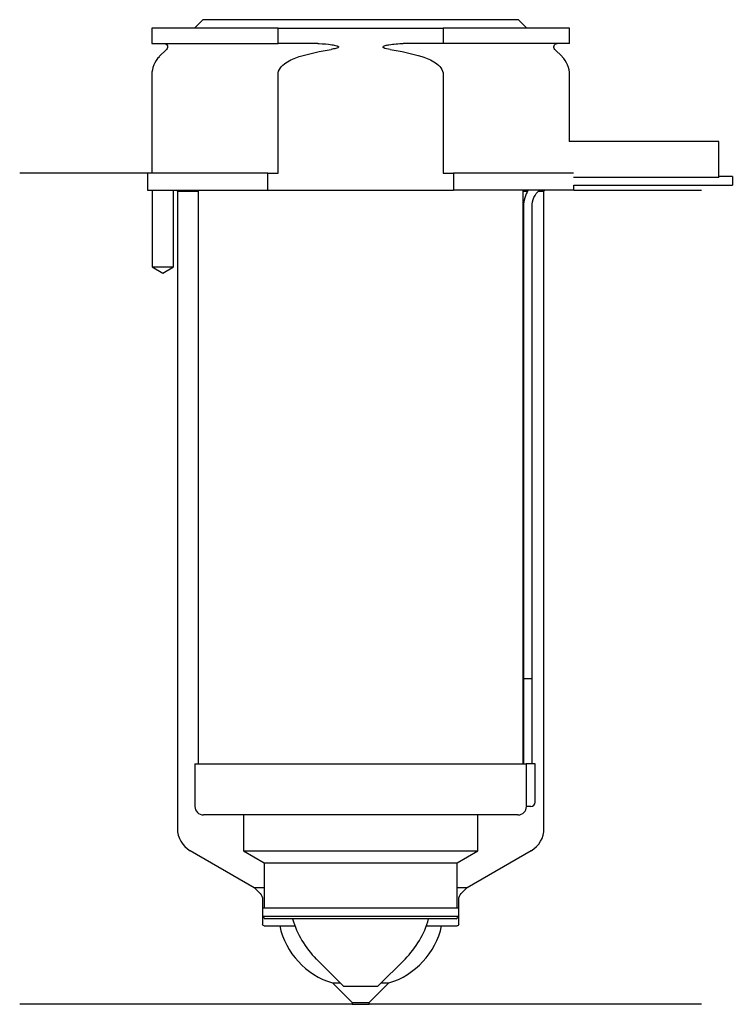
# Model space of a CAD drawing. Header units: inches. Extents: x 18 to 101, y 169 to 284.
import ezdxf

# ---------------------------------------------------------------- set-up
doc = ezdxf.new("R2010")
doc.units = ezdxf.units.IN
for name, color, linetype in [('201', 7, 'Continuous'), ('30', 7, 'Continuous'), ('32', 7, 'Continuous')]:
    doc.layers.add(name, color=color, linetype=linetype)

msp = doc.modelspace()

# ---------------------------------------------------------------- linework, layer by layer
at = {"layer": '201', "color": 113}
for p, q in [((32.53, 266.31), (17.53, 266.31)), ((32.53, 266.31), (32.53, 264.31)), ((33.08, 264.31), (33.08, 255.31)), ((35.58, 255.31), (35.58, 264.31)), ((35.93, 264.31), (36.03, 264.21)), ((36.03, 264.21), (38.48, 264.21)), ((36.03, 264.21), (36.03, 189.42)), ((76.58, 264.21), (77.12, 264.21)), ((78.39, 264.21), (79.03, 264.21)), ((79.03, 264.21), (79.13, 264.31)), ((79.03, 189.42), (79.03, 264.21)), ((82.53, 264.31), (97.53, 264.31)), ((33.08, 255.31), (34.33, 254.59)), ((34.33, 254.59), (35.58, 255.31)), ((37.53, 186.83), (45.02, 182.5)), ((70.03, 182.5), (77.53, 186.83)), ((45.02, 182.5), (46.22, 182.5)), ((45.02, 182.5), (45.73, 181.79)), ((68.83, 182.5), (70.03, 182.5)), ((69.32, 181.79), (70.03, 182.5)), ((46.02, 181.09), (46.02, 178.2)), ((69.03, 178.2), (69.03, 181.09)), ((46.22, 178), (48.03, 178)), ((48.03, 178), (49.82, 178)), ((65.23, 178), (67.03, 178)), ((67.03, 178), (68.83, 178)), ((54.23, 171.3), (55.14, 171.3)), ((54.23, 171.3), (56.53, 169)), ((58.53, 169), (60.83, 171.3)), ((59.91, 171.3), (60.83, 171.3)), ((56.53, 168.8), (17.53, 168.8)), ((56.53, 169), (56.53, 168.8)), ((56.53, 169), (58.53, 169)), ((56.53, 168.8), (58.53, 168.8)), ((58.53, 168.8), (58.53, 169)), ((97.53, 168.8), (58.53, 168.8))]:
    msp.add_line(p, q, dxfattribs=at)
for centre, radius, start, end in [((39.03, 189.42), 3, 180, 240), ((76.03, 189.42), 3, 300, 360), ((56.82, 179.92), 9, 192.3068, 253.2539), ((58.23, 179.92), 9, 286.7461, 347.6932)]:
    msp.add_arc(centre, radius, start, end, dxfattribs=at)
at = {"layer": '201', "color": 113, "extrusion": (0, 0, -1)}
for centre, radius, start, end in [((-45.02, 181.09), 1, 135, 180), ((-70.03, 181.09), 1, 0, 45), ((-46.22, 178.2), 0.2, -90, 0), ((-68.83, 178.2), 0.2, 180, 270)]:
    msp.add_arc(centre, radius, start, end, dxfattribs=at)
at = {"layer": '30', "color": 113}
for p, q in [((39.03, 284.31), (38.03, 283.31)), ((76.03, 284.31), (39.03, 284.31)), ((77.03, 283.31), (76.03, 284.31)), ((47.83, 283.31), (33.03, 283.31)), ((33.03, 283.31), (33.03, 281.51)), ((47.83, 283.31), (67.22, 283.31)), ((47.83, 281.51), (47.83, 283.31)), ((67.22, 283.31), (67.22, 281.51)), ((82.03, 283.31), (67.22, 283.31)), ((82.03, 281.51), (82.03, 283.31)), ((33.03, 281.51), (47.83, 281.51)), ((34.76, 280.83), (33.9, 279.98)), ((52.52, 281.51), (47.83, 281.51)), ((67.22, 281.51), (62.53, 281.51)), ((82.03, 281.51), (67.22, 281.51)), ((81.15, 279.98), (80.29, 280.83)), ((33.03, 277.85), (33.03, 266.31)), ((47.83, 266.31), (47.83, 277.85)), ((67.22, 277.85), (67.22, 266.31)), ((82.03, 270.01), (82.03, 277.85)), ((46.63, 266.31), (32.53, 266.31)), ((32.53, 266.31), (32.53, 264.31)), ((46.63, 264.31), (46.63, 266.31)), ((46.63, 266.31), (47.83, 266.31)), ((67.22, 266.31), (68.42, 266.31)), ((82.49, 266.31), (68.42, 266.31)), ((68.42, 266.31), (68.42, 264.31)), ((101.13, 265.91), (99.53, 265.91)), ((101.13, 265.91), (101.13, 264.91)), ((82.53, 264.91), (101.13, 264.91)), ((82.53, 264.31), (82.53, 264.91)), ((32.53, 264.31), (46.63, 264.31)), ((33.08, 264.31), (33.08, 255.31)), ((35.58, 255.31), (35.58, 264.31)), ((38.48, 264.31), (38.48, 197.01)), ((46.63, 264.31), (68.42, 264.31)), ((82.53, 264.31), (68.42, 264.31)), ((76.58, 197.01), (76.58, 264.31)), ((76.63, 262.41), (76.63, 207.01)), ((77.63, 207.01), (77.63, 262.41)), ((33.08, 255.31), (35.58, 255.31)), ((76.63, 207.01), (77.63, 207.01)), ((76.63, 207.01), (76.63, 197.01)), ((76.63, 207.01), (77.63, 207.01)), ((77.63, 197.01), (77.63, 207.01)), ((38.08, 197.01), (38.08, 192.01)), ((38.08, 197.01), (76.96, 197.01)), ((76.96, 197.01), (76.96, 192.51)), ((77.98, 197.01), (76.96, 197.01)), ((77.98, 192.51), (77.98, 197.01)), ((77.48, 192.01), (76.97, 192.01)), ((75.98, 191.01), (39.08, 191.01)), ((43.78, 191.01), (43.78, 186.82)), ((71.28, 186.82), (71.28, 191.01)), ((43.78, 186.82), (71.28, 186.82)), ((43.78, 186.82), (46.22, 185.41)), ((68.83, 185.41), (71.28, 186.82)), ((46.22, 185.41), (46.22, 180.11)), ((46.22, 185.41), (68.83, 185.41)), ((68.83, 180.11), (68.83, 185.41)), ((46.02, 180.11), (46.02, 179.11)), ((46.02, 180.11), (69.03, 180.11)), ((46.02, 179.11), (46.32, 178.81)), ((69.03, 179.11), (46.02, 179.11)), ((68.73, 178.81), (69.03, 179.11)), ((69.03, 179.11), (69.03, 180.11)), ((68.73, 178.81), (46.32, 178.81)), ((52.33, 174.11), (55.53, 170.91)), ((59.53, 170.91), (62.73, 174.11)), ((55.53, 170.91), (59.53, 170.91))]:
    msp.add_line(p, q, dxfattribs=at)
at = {"layer": '30', "color": 113, "extrusion": (0, 0, -1)}
for centre, radius, start, end in [((-34.48, 281.11), 0.4, 90, 225), ((-80.58, 281.11), 0.4, -45, 90), ((-80.13, 262.41), 2.5, 0, 49.4634)]:
    msp.add_arc(centre, radius, start, end, dxfattribs=at)
at = {"layer": '30', "color": 113}
for centre, radius, start, end in [((36.03, 277.85), 3, 135, 180), ((79.03, 277.85), 3, 0, 45), ((80.13, 262.41), 3.5, 147.1205, 180), ((39.08, 192.01), 1, 180, 270), ((75.98, 192.01), 1, -90, 0), ((77.48, 192.51), 0.5, -90, 0), ((60.05, 181.84), 10.93, 196.077, 225), ((55, 181.84), 10.93, 315, 343.923)]:
    msp.add_arc(centre, radius, start, end, dxfattribs=at)
for points in [[(50.33, 279.98), (51.55, 280.35), (52.79, 280.64), (54.05, 280.83)], [(61, 280.83), (62.25, 280.64), (63.49, 280.35), (64.72, 279.98)]]:
    msp.add_open_spline(points, degree=3, dxfattribs=at)
for points, knots in [([(52.52, 281.51), (52.56, 281.51), (52.61, 281.51), (53.15, 281.5), (53.65, 281.46), (54.14, 281.38), (54.34, 281.35), (54.53, 281.31), (54.75, 281.24), (54.78, 281.23), (54.82, 281.21), (54.84, 281.2), (54.87, 281.18), (54.89, 281.17), (54.91, 281.15), (54.91, 281.15), (54.92, 281.14), (54.92, 281.13), (54.92, 281.12), (54.92, 281.11), (54.92, 281.1), (54.92, 281.1), (54.91, 281.08), (54.91, 281.08), (54.89, 281.05), (54.87, 281.04), (54.78, 280.99), (54.7, 280.97), (54.43, 280.89), (54.24, 280.86), (54.05, 280.83)], [0, 0, 0, 0, 0.037532, 0.037532, 0.479326, 0.479326, 0.479326, 0.652283, 0.652283, 0.67679, 0.67679, 0.692908, 0.692908, 0.709848, 0.709848, 0.715998, 0.715998, 0.722254, 0.722254, 0.726798, 0.726798, 0.731321, 0.731321, 0.738696, 0.738696, 0.757525, 0.757525, 0.830443, 0.830443, 1, 1, 1, 1]), ([(61, 280.83), (60.72, 280.87), (60.41, 280.88), (60.12, 281.09), (60.15, 281.17), (60.28, 281.24), (60.35, 281.26), (60.56, 281.32), (60.7, 281.34), (61.4, 281.47), (61.96, 281.51), (62.53, 281.51)], [0, 0, 0, 0, 0.25, 0.25, 0.3125, 0.3125, 0.375, 0.375, 0.5, 0.5, 1, 1, 1, 1]), ([(47.83, 277.85), (47.83, 278.44), (48.27, 278.93), (49.23, 279.59), (49.78, 279.81), (50.33, 279.98)], [0, 0, 0, 0, 0.5, 0.5, 1, 1, 1, 1]), ([(64.72, 279.98), (65.27, 279.81), (65.82, 279.59), (66.77, 278.94), (67.22, 278.44), (67.22, 277.85)], [0, 0, 0, 0, 0.5, 0.5, 1, 1, 1, 1]), ([(76.96, 192.51), (76.96, 192.46), (76.96, 192.4), (76.96, 192.3), (76.96, 192.25), (76.96, 192.16), (76.96, 192.12), (76.97, 192.06), (76.97, 192.04), (76.97, 192.03), (76.97, 192.02), (76.97, 192.01)], [0, 0, 0, 0, 0.207769, 0.207769, 0.415759, 0.415759, 0.624157, 0.624157, 0.834463, 0.834463, 1, 1, 1, 1])]:
    msp.add_open_spline(points, degree=3, knots=knots, dxfattribs=at)
at = {"layer": '32', "color": 113}
for p, q in [((99.53, 270.01), (81.99, 270.01)), ((99.53, 265.81), (99.53, 270.01)), ((99.53, 265.81), (82.49, 265.81))]:
    msp.add_line(p, q, dxfattribs=at)

doc.saveas('drawing.dxf')
